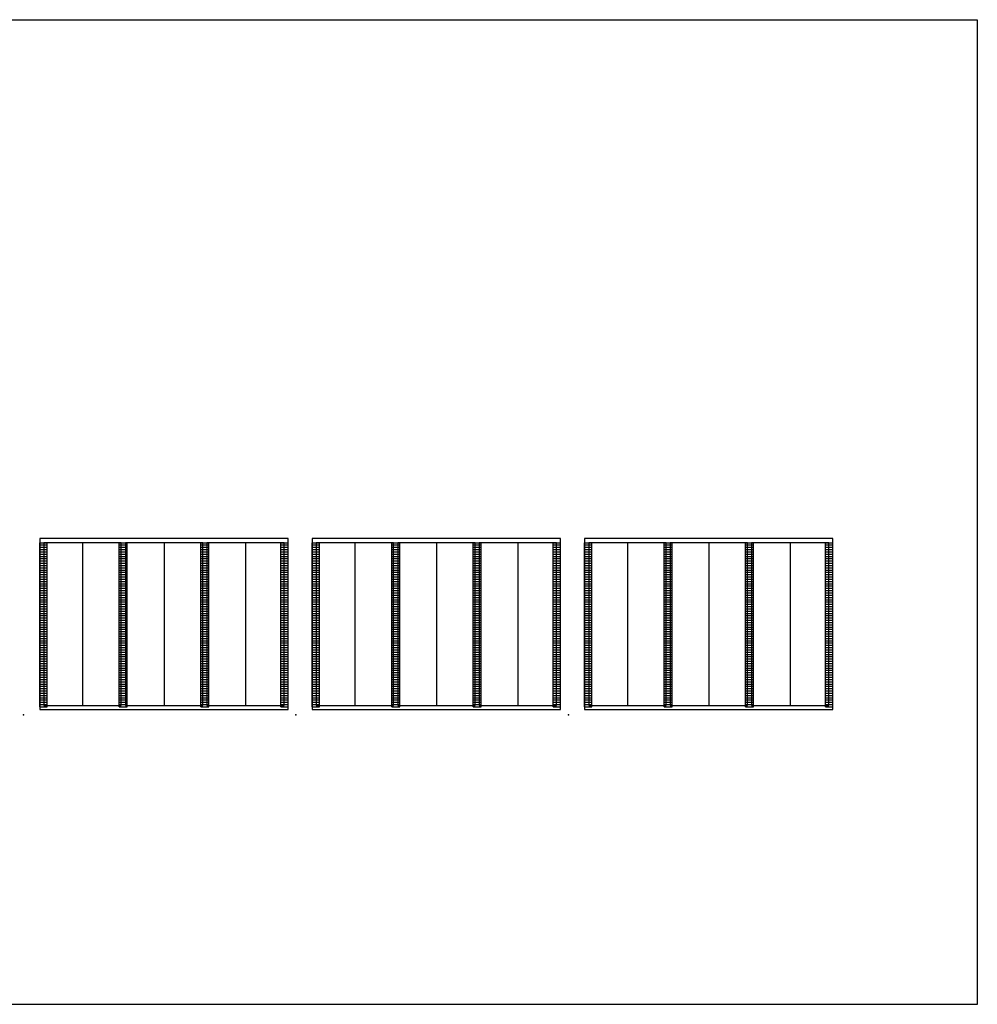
# Model space of a CAD drawing. Header units: feet. Extents: x -125 to 477, y -52 to 274.
# Tile 16 of 16: x 359 to 477, y 153 to 274. Entities that reach past the tile are written whole.
import ezdxf

# ---------------------------------------------------------------- set-up
doc = ezdxf.new("R2010")
doc.units = ezdxf.units.FT
doc.header["$MEASUREMENT"] = 0
doc.layers.add('0_VIEW', color=7, linetype='Continuous', plot=False)
doc.layers.add('SC_Scratch1', color=7, linetype='Continuous', plot=False)
doc.layers.add('TX_P_1', color=7, linetype='Continuous')

# ---------------------------------------------------------------- blocks, each defined once
blk = doc.blocks.new('3COL')
at = {"layer": '0_VIEW', "color": 3, "linetype": 'Continuous'}
for p, q in [((2, 0.98), (2, 21.14)), ((2, 21.14), (2.9, 21.14)), ((2, 20.86), (2.9, 20.86)), ((2, 20.58), (2.9, 20.58)), ((2.9, 0.98), (2.9, 21.14)), ((11.76, 0.98), (11.76, 21.14)), ((11.76, 21.14), (12.74, 21.14)), ((11.76, 20.86), (12.74, 20.86)), ((11.76, 20.58), (12.74, 20.58)), ((12.74, 0.98), (12.74, 21.14)), ((21.76, 0.98), (21.76, 21.14)), ((21.76, 21.14), (22.74, 21.14)), ((21.76, 20.86), (22.74, 20.86)), ((21.76, 20.58), (22.74, 20.58)), ((22.74, 0.98), (22.74, 21.14)), ((31.6, 0.98), (31.6, 21.14)), ((31.6, 21.14), (32.5, 21.14)), ((31.6, 20.86), (32.5, 20.86)), ((31.6, 20.58), (32.5, 20.58)), ((32.5, 0.98), (32.5, 21.14)), ((2, 20.3), (2.9, 20.3)), ((2, 20.02), (2.9, 20.02)), ((2, 19.74), (2.9, 19.74)), ((2, 19.46), (2.9, 19.46)), ((11.76, 20.3), (12.74, 20.3)), ((11.76, 20.02), (12.74, 20.02)), ((11.76, 19.74), (12.74, 19.74)), ((11.76, 19.46), (12.74, 19.46)), ((21.76, 20.3), (22.74, 20.3)), ((21.76, 20.02), (22.74, 20.02)), ((21.76, 19.74), (22.74, 19.74)), ((21.76, 19.46), (22.74, 19.46)), ((31.6, 20.3), (32.5, 20.3)), ((31.6, 20.02), (32.5, 20.02)), ((31.6, 19.74), (32.5, 19.74)), ((31.6, 19.46), (32.5, 19.46)), ((2, 19.18), (2.9, 19.18)), ((2, 18.9), (2.9, 18.9)), ((2, 18.62), (2.9, 18.62)), ((2, 18.34), (2.9, 18.34)), ((11.76, 19.18), (12.74, 19.18)), ((11.76, 18.9), (12.74, 18.9)), ((11.76, 18.62), (12.74, 18.62)), ((11.76, 18.34), (12.74, 18.34)), ((21.76, 19.18), (22.74, 19.18)), ((21.76, 18.9), (22.74, 18.9)), ((21.76, 18.62), (22.74, 18.62)), ((21.76, 18.34), (22.74, 18.34)), ((31.6, 19.18), (32.5, 19.18)), ((31.6, 18.9), (32.5, 18.9)), ((31.6, 18.62), (32.5, 18.62)), ((31.6, 18.34), (32.5, 18.34)), ((2, 18.06), (2.9, 18.06)), ((2, 17.78), (2.9, 17.78)), ((2, 17.5), (2.9, 17.5)), ((2, 17.22), (2.9, 17.22)), ((2, 16.94), (2.9, 16.94)), ((11.76, 18.06), (12.74, 18.06)), ((11.76, 17.78), (12.74, 17.78)), ((11.76, 17.5), (12.74, 17.5)), ((11.76, 17.22), (12.74, 17.22)), ((11.76, 16.94), (12.74, 16.94)), ((21.76, 18.06), (22.74, 18.06)), ((21.76, 17.78), (22.74, 17.78)), ((21.76, 17.5), (22.74, 17.5)), ((21.76, 17.22), (22.74, 17.22)), ((21.76, 16.94), (22.74, 16.94)), ((31.6, 18.06), (32.5, 18.06)), ((31.6, 17.78), (32.5, 17.78)), ((31.6, 17.5), (32.5, 17.5)), ((31.6, 17.22), (32.5, 17.22)), ((31.6, 16.94), (32.5, 16.94)), ((2, 16.66), (2.9, 16.66)), ((2, 16.38), (2.9, 16.38)), ((2, 16.1), (2.9, 16.1)), ((2, 15.82), (2.9, 15.82)), ((11.76, 16.66), (12.74, 16.66)), ((11.76, 16.38), (12.74, 16.38)), ((11.76, 16.1), (12.74, 16.1)), ((11.76, 15.82), (12.74, 15.82)), ((21.76, 16.66), (22.74, 16.66)), ((21.76, 16.38), (22.74, 16.38)), ((21.76, 16.1), (22.74, 16.1)), ((21.76, 15.82), (22.74, 15.82)), ((31.6, 16.66), (32.5, 16.66)), ((31.6, 16.38), (32.5, 16.38)), ((31.6, 16.1), (32.5, 16.1)), ((31.6, 15.82), (32.5, 15.82)), ((2, 15.54), (2.9, 15.54)), ((2, 15.26), (2.9, 15.26)), ((2, 14.98), (2.9, 14.98)), ((2, 14.7), (2.9, 14.7)), ((11.76, 15.54), (12.74, 15.54)), ((11.76, 15.26), (12.74, 15.26)), ((11.76, 14.98), (12.74, 14.98)), ((11.76, 14.7), (12.74, 14.7)), ((21.76, 15.54), (22.74, 15.54)), ((21.76, 15.26), (22.74, 15.26)), ((21.76, 14.98), (22.74, 14.98)), ((21.76, 14.7), (22.74, 14.7)), ((31.6, 15.54), (32.5, 15.54)), ((31.6, 15.26), (32.5, 15.26)), ((31.6, 14.98), (32.5, 14.98)), ((31.6, 14.7), (32.5, 14.7)), ((2, 14.42), (2.9, 14.42)), ((2, 14.14), (2.9, 14.14)), ((2, 13.86), (2.9, 13.86)), ((2, 13.58), (2.9, 13.58)), ((11.76, 14.42), (12.74, 14.42)), ((11.76, 14.14), (12.74, 14.14)), ((11.76, 13.86), (12.74, 13.86)), ((11.76, 13.58), (12.74, 13.58)), ((21.76, 14.42), (22.74, 14.42)), ((21.76, 14.14), (22.74, 14.14)), ((21.76, 13.86), (22.74, 13.86)), ((21.76, 13.58), (22.74, 13.58)), ((31.6, 14.42), (32.5, 14.42)), ((31.6, 14.14), (32.5, 14.14)), ((31.6, 13.86), (32.5, 13.86)), ((31.6, 13.58), (32.5, 13.58)), ((2, 13.3), (2.9, 13.3)), ((2, 13.02), (2.9, 13.02)), ((2, 12.74), (2.9, 12.74)), ((2, 12.46), (2.9, 12.46)), ((2, 12.18), (2.9, 12.18)), ((11.76, 13.3), (12.74, 13.3)), ((11.76, 13.02), (12.74, 13.02)), ((11.76, 12.74), (12.74, 12.74)), ((11.76, 12.46), (12.74, 12.46)), ((11.76, 12.18), (12.74, 12.18)), ((21.76, 13.3), (22.74, 13.3)), ((21.76, 13.02), (22.74, 13.02)), ((21.76, 12.74), (22.74, 12.74)), ((21.76, 12.46), (22.74, 12.46)), ((21.76, 12.18), (22.74, 12.18)), ((31.6, 13.3), (32.5, 13.3)), ((31.6, 13.02), (32.5, 13.02)), ((31.6, 12.74), (32.5, 12.74)), ((31.6, 12.46), (32.5, 12.46)), ((31.6, 12.18), (32.5, 12.18)), ((2, 11.9), (2.9, 11.9)), ((2, 11.62), (2.9, 11.62)), ((2, 11.34), (2.9, 11.34)), ((2, 11.06), (2.9, 11.06)), ((11.76, 11.9), (12.74, 11.9)), ((11.76, 11.62), (12.74, 11.62)), ((11.76, 11.34), (12.74, 11.34)), ((11.76, 11.06), (12.74, 11.06)), ((21.76, 11.9), (22.74, 11.9)), ((21.76, 11.62), (22.74, 11.62)), ((21.76, 11.34), (22.74, 11.34)), ((21.76, 11.06), (22.74, 11.06)), ((31.6, 11.9), (32.5, 11.9)), ((31.6, 11.62), (32.5, 11.62)), ((31.6, 11.34), (32.5, 11.34)), ((31.6, 11.06), (32.5, 11.06)), ((2, 10.78), (2.9, 10.78)), ((2, 10.5), (2.9, 10.5)), ((2, 10.22), (2.9, 10.22)), ((2, 9.94), (2.9, 9.94)), ((11.76, 10.78), (12.74, 10.78)), ((11.76, 10.5), (12.74, 10.5)), ((11.76, 10.22), (12.74, 10.22)), ((11.76, 9.94), (12.74, 9.94)), ((21.76, 10.78), (22.74, 10.78)), ((21.76, 10.5), (22.74, 10.5)), ((21.76, 10.22), (22.74, 10.22)), ((21.76, 9.94), (22.74, 9.94)), ((31.6, 10.78), (32.5, 10.78)), ((31.6, 10.5), (32.5, 10.5)), ((31.6, 10.22), (32.5, 10.22)), ((31.6, 9.94), (32.5, 9.94)), ((2, 9.66), (2.9, 9.66)), ((2, 9.38), (2.9, 9.38)), ((2, 9.1), (2.9, 9.1)), ((2, 8.82), (2.9, 8.82)), ((2, 8.54), (2.9, 8.54)), ((11.76, 9.66), (12.74, 9.66)), ((11.76, 9.38), (12.74, 9.38)), ((11.76, 9.1), (12.74, 9.1)), ((11.76, 8.82), (12.74, 8.82)), ((11.76, 8.54), (12.74, 8.54)), ((21.76, 9.66), (22.74, 9.66)), ((21.76, 9.38), (22.74, 9.38)), ((21.76, 9.1), (22.74, 9.1)), ((21.76, 8.82), (22.74, 8.82)), ((21.76, 8.54), (22.74, 8.54)), ((31.6, 9.66), (32.5, 9.66)), ((31.6, 9.38), (32.5, 9.38)), ((31.6, 9.1), (32.5, 9.1)), ((31.6, 8.82), (32.5, 8.82)), ((31.6, 8.54), (32.5, 8.54)), ((2, 8.26), (2.9, 8.26)), ((2, 7.98), (2.9, 7.98)), ((2, 7.7), (2.9, 7.7)), ((2, 7.42), (2.9, 7.42)), ((11.76, 8.26), (12.74, 8.26)), ((11.76, 7.98), (12.74, 7.98)), ((11.76, 7.7), (12.74, 7.7)), ((11.76, 7.42), (12.74, 7.42)), ((21.76, 8.26), (22.74, 8.26)), ((21.76, 7.98), (22.74, 7.98)), ((21.76, 7.7), (22.74, 7.7)), ((21.76, 7.42), (22.74, 7.42)), ((31.6, 8.26), (32.5, 8.26)), ((31.6, 7.98), (32.5, 7.98)), ((31.6, 7.7), (32.5, 7.7)), ((31.6, 7.42), (32.5, 7.42)), ((2, 7.14), (2.9, 7.14)), ((2, 6.86), (2.9, 6.86)), ((2, 6.58), (2.9, 6.58)), ((2, 6.3), (2.9, 6.3)), ((11.76, 7.14), (12.74, 7.14)), ((11.76, 6.86), (12.74, 6.86)), ((11.76, 6.58), (12.74, 6.58)), ((11.76, 6.3), (12.74, 6.3)), ((21.76, 7.14), (22.74, 7.14)), ((21.76, 6.86), (22.74, 6.86)), ((21.76, 6.58), (22.74, 6.58)), ((21.76, 6.3), (22.74, 6.3)), ((31.6, 7.14), (32.5, 7.14)), ((31.6, 6.86), (32.5, 6.86)), ((31.6, 6.58), (32.5, 6.58)), ((31.6, 6.3), (32.5, 6.3)), ((2, 6.02), (2.9, 6.02)), ((2, 5.74), (2.9, 5.74)), ((2, 5.46), (2.9, 5.46)), ((2, 5.18), (2.9, 5.18)), ((2, 4.9), (2.9, 4.9)), ((11.76, 6.02), (12.74, 6.02)), ((11.76, 5.74), (12.74, 5.74)), ((11.76, 5.46), (12.74, 5.46)), ((11.76, 5.18), (12.74, 5.18)), ((11.76, 4.9), (12.74, 4.9)), ((21.76, 6.02), (22.74, 6.02)), ((21.76, 5.74), (22.74, 5.74)), ((21.76, 5.46), (22.74, 5.46)), ((21.76, 5.18), (22.74, 5.18)), ((21.76, 4.9), (22.74, 4.9)), ((31.6, 6.02), (32.5, 6.02)), ((31.6, 5.74), (32.5, 5.74)), ((31.6, 5.46), (32.5, 5.46)), ((31.6, 5.18), (32.5, 5.18)), ((31.6, 4.9), (32.5, 4.9)), ((2, 4.62), (2.9, 4.62)), ((2, 4.34), (2.9, 4.34)), ((2, 4.06), (2.9, 4.06)), ((2, 3.78), (2.9, 3.78)), ((11.76, 4.62), (12.74, 4.62)), ((11.76, 4.34), (12.74, 4.34)), ((11.76, 4.06), (12.74, 4.06)), ((11.76, 3.78), (12.74, 3.78)), ((21.76, 4.62), (22.74, 4.62)), ((21.76, 4.34), (22.74, 4.34)), ((21.76, 4.06), (22.74, 4.06)), ((21.76, 3.78), (22.74, 3.78)), ((31.6, 4.62), (32.5, 4.62)), ((31.6, 4.34), (32.5, 4.34)), ((31.6, 4.06), (32.5, 4.06)), ((31.6, 3.78), (32.5, 3.78)), ((2, 3.5), (2.9, 3.5)), ((2, 3.22), (2.9, 3.22)), ((2, 2.94), (2.9, 2.94)), ((2, 2.66), (2.9, 2.66)), ((11.76, 3.5), (12.74, 3.5)), ((11.76, 3.22), (12.74, 3.22)), ((11.76, 2.94), (12.74, 2.94)), ((11.76, 2.66), (12.74, 2.66)), ((21.76, 3.5), (22.74, 3.5)), ((21.76, 3.22), (22.74, 3.22)), ((21.76, 2.94), (22.74, 2.94)), ((21.76, 2.66), (22.74, 2.66)), ((31.6, 3.5), (32.5, 3.5)), ((31.6, 3.22), (32.5, 3.22)), ((31.6, 2.94), (32.5, 2.94)), ((31.6, 2.66), (32.5, 2.66)), ((2, 2.38), (2.9, 2.38)), ((2, 2.1), (2.9, 2.1)), ((2, 1.82), (2.9, 1.82)), ((2, 1.54), (2.9, 1.54)), ((2, 1.26), (2.9, 1.26)), ((11.76, 2.38), (12.74, 2.38)), ((11.76, 2.1), (12.74, 2.1)), ((11.76, 1.82), (12.74, 1.82)), ((11.76, 1.54), (12.74, 1.54)), ((11.76, 1.26), (12.74, 1.26)), ((21.76, 2.38), (22.74, 2.38)), ((21.76, 2.1), (22.74, 2.1)), ((21.76, 1.82), (22.74, 1.82)), ((21.76, 1.54), (22.74, 1.54)), ((21.76, 1.26), (22.74, 1.26)), ((31.6, 2.38), (32.5, 2.38)), ((31.6, 2.1), (32.5, 2.1)), ((31.6, 1.82), (32.5, 1.82)), ((31.6, 1.54), (32.5, 1.54)), ((31.6, 1.26), (32.5, 1.26)), ((2, 0.98), (2.9, 0.98)), ((11.76, 0.98), (12.74, 0.98)), ((21.76, 0.98), (22.74, 0.98)), ((31.6, 0.98), (32.5, 0.98))]:
    blk.add_line(p, q, dxfattribs=at)
at = {"layer": '0_VIEW', "color": 3}
blk.add_lwpolyline([(2, 0.64), (32.5, 0.64), (32.5, 21.64), (2, 21.64)], close=True, dxfattribs=at)
at = {"layer": '0_VIEW', "color": 3, "linetype": 'Continuous'}
blk.add_point((0, 0), dxfattribs=at)

msp = doc.modelspace()

# ---------------------------------------------------------------- linework, layer by layer
at = {"layer": 'SC_Scratch1'}
for p, q in [((367.06, 209.58), (367.06, 189.58)), ((377.06, 209.58), (377.06, 189.58)), ((387.06, 209.58), (387.06, 189.58)), ((400.52, 209.58), (400.52, 189.58)), ((410.52, 209.58), (410.52, 189.58)), ((420.52, 209.58), (420.52, 189.58)), ((433.98, 209.58), (433.98, 189.58)), ((443.98, 209.58), (443.98, 189.58)), ((453.98, 209.58), (453.98, 189.58))]:
    msp.add_line(p, q, dxfattribs=at)
for points in [[(362.31, 189.58), (371.81, 189.58), (371.81, 209.58), (362.31, 209.58)], [(372.31, 189.58), (381.81, 189.58), (381.81, 209.58), (372.31, 209.58)], [(382.31, 189.58), (391.81, 189.58), (391.81, 209.58), (382.31, 209.58)], [(395.77, 189.58), (405.27, 189.58), (405.27, 209.58), (395.77, 209.58)], [(405.77, 189.58), (415.27, 189.58), (415.27, 209.58), (405.77, 209.58)], [(415.77, 189.58), (425.27, 189.58), (425.27, 209.58), (415.77, 209.58)], [(429.23, 189.58), (438.73, 189.58), (438.73, 209.58), (429.23, 209.58)], [(439.23, 189.58), (448.73, 189.58), (448.73, 209.58), (439.23, 209.58)], [(449.23, 189.58), (458.73, 189.58), (458.73, 209.58), (449.23, 209.58)]]:
    msp.add_lwpolyline(points, close=True, dxfattribs=at)
at = {"layer": 'TX_P_1', "color": 1}
msp.add_lwpolyline([(101.28, 273.82), (476.97, 273.82), (476.97, 152.87), (101.28, 152.87)], close=True, dxfattribs=at)

# ---------------------------------------------------------------- block references
at = {"layer": 'SC_Scratch1'}
for p in [(359.81, 188.44), (393.27, 188.44), (426.73, 188.44)]:
    msp.add_blockref('3COL', p, dxfattribs=at)

doc.saveas('drawing.dxf')
